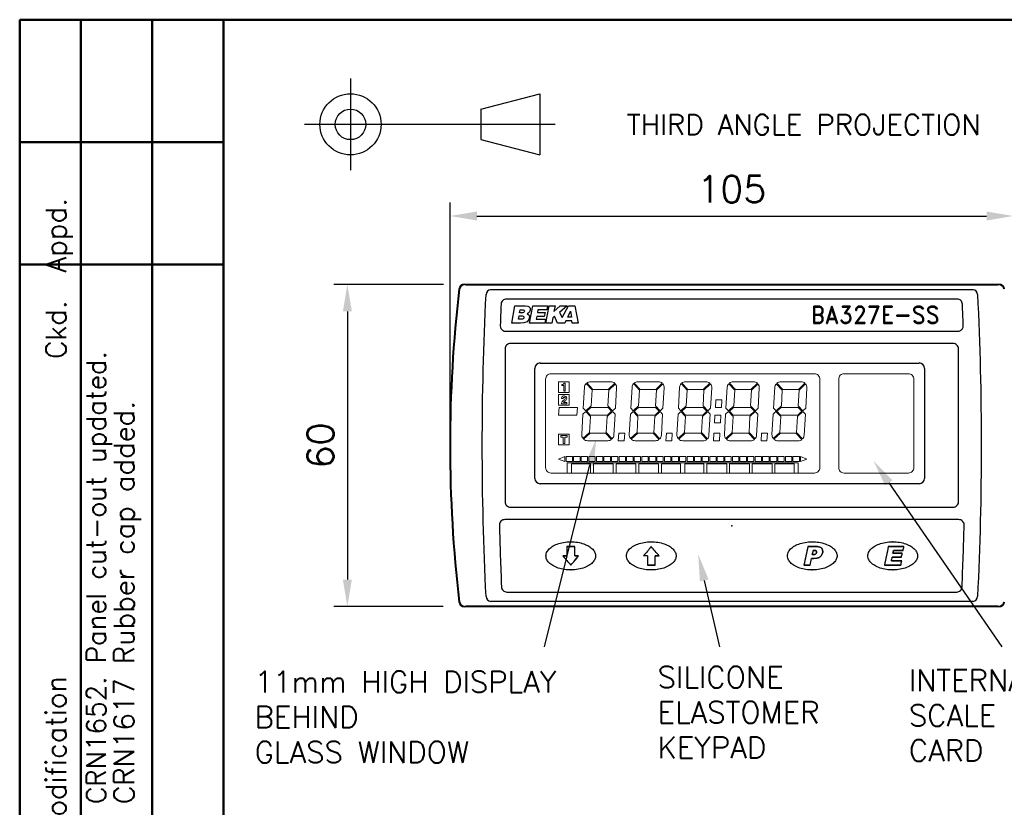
# Model space of a CAD drawing. Extents: x 0 to 196, y 0 to 279.
# Tile 3 of 4: x 6 to 98, y 199 to 272. Entities that reach past the tile are written whole.
import ezdxf
from ezdxf.enums import TextEntityAlignment as Align

# ---------------------------------------------------------------- set-up
doc = ezdxf.new("R2010")
doc.units = 0
doc.header["$LTSCALE"] = 2.5
doc.header["$MEASUREMENT"] = 0
doc.linetypes.add('CENTER2', pattern=[28.575, 19.05, -3.175, 3.175, -3.175])
doc.layers.get('DEFPOINTS').update_dxf_attribs({"color": 96})
for name, color, linetype in [('CENTER', 5, 'CENTER2'), ('DETAIL', 5, 'Continuous'), ('FINE', 244, 'Continuous'), ('FORMAT', 7, 'Continuous'), ('TEXT', 5, 'Continuous')]:
    doc.layers.add(name, color=color, linetype=linetype)
doc.layers.add('OBJECT', color=1, linetype='Continuous', lineweight=50)
doc.styles.add('ROMAND', font='romand', dxfattribs={"height": 1.5})
doc.styles.add('ROMANS', font='romans', dxfattribs={"height": 2.5})
doc.dimstyles.get("Standard").update_dxf_attribs({"dimtxt": 0.18, "dimasz": 0.18, "dimexe": 0.18, "dimexo": 0.0625, "dimgap": 0.09, "dimtad": 0, "dimtih": 1, "dimtoh": 1, "dimdec": 4, "dimzin": 0, "dimdsep": 46, "dimtxsty": 'Standard', "dimcen": 0.09, "dimadec": 0, "dimazin": 0, "dimtfac": 1, "dimtdec": 4, "dimtofl": 0, "dimtmove": 0, "dimatfit": 3, "dimfxl": 0, "dimtolj": 1, "dimtzin": 0, "dimarcsym": 0})

# ---------------------------------------------------------------- blocks, each defined once
blk = doc.blocks.new('FORMAT-FIXED')
at = {"layer": 'FORMAT', "color": 1, "lineweight": 50}
for p, q in [((6.5, 272.238), (6.5, 6.5)), ((6.5, 272.238), (189.375, 272.238)), ((12.2, 272.238), (12.2, 179.401)), ((18.85, 272.238), (18.85, 179.401)), ((25.5, 272.238), (25.5, 6.5)), ((6.5, 260.838), (25.5, 260.838)), ((6.5, 249.438), (25.5, 249.438))]:
    blk.add_line(p, q, dxfattribs=at)
at = {"layer": 'FORMAT', "color": 7, "linetype": 'Continuous', "style": 'ROMANS'}
blk.add_text('Iss.  Date  Modification                   Ckd.  Appd.', height=1.9, rotation=90, dxfattribs=at).set_placement((10.825, 180.891))
blk = doc.blocks.new('PROJECTION')
at = {"layer": 'CENTER', "ltscale": 0.5}
blk.add_line((4.281, 4.275), (4.281, -4.275), dxfattribs=at)
at = {"layer": 'CENTER'}
blk.add_line((23.348, 0), (0, 0), dxfattribs=at)
at = {"layer": 'FORMAT'}
for p, q in [((16.41, 1.425), (21.923, 2.85)), ((21.923, 2.85), (21.923, -2.85)), ((16.41, 1.425), (16.41, -1.425)), ((16.41, -1.425), (21.923, -2.85))]:
    blk.add_line(p, q, dxfattribs=at)
for radius in [2.85, 1.425]:
    blk.add_circle((4.275, 0), radius, dxfattribs=at)
at = {"layer": 'FORMAT', "color": 7, "linetype": 'Continuous', "style": 'ROMANS'}
blk.add_text('THIRD ANGLE PROJECTION      DIMENSIONS IN mm      DO NOT SCALE', height=1.9, dxfattribs=at).set_placement((30.018, -0.972))
blk = doc.blocks.new('*D39')
at = {"layer": 'DEFPOINTS', "color": 0}
for p in [(99.109, 253.947), (46.609, 232.564), (99.109, 232.564)]:
    blk.add_point(p, dxfattribs=at)
at = {"layer": 'TEXT', "color": 0, "lineweight": -2}
for p, q in [((46.609, 234.564), (46.609, 255.197)), ((99.109, 234.564), (99.109, 255.197)), ((49.109, 253.947), (96.609, 253.947))]:
    blk.add_line(p, q, dxfattribs=at)
at = {"layer": 'TEXT', "color": 0}
for points in [[(49.109, 254.363), (49.109, 253.53), (46.609, 253.947)], [(96.609, 253.53), (96.609, 254.363), (99.109, 253.947)]]:
    blk.add_solid(points, dxfattribs=at)
at = {"layer": 'TEXT', "color": 0, "insert": (72.859, 256.447), "char_height": 2.5, "attachment_point": 5, "style": 'ROMANS'}
blk.add_mtext('\\A1;105', dxfattribs=at)
blk = doc.blocks.new('*D40')
at = {"layer": 'DEFPOINTS', "color": 0}
for p in [(47.999, 247.564), (37.034, 217.564), (47.955, 217.564)]:
    blk.add_point(p, dxfattribs=at)
at = {"layer": 'TEXT', "color": 0, "lineweight": -2}
for p, q in [((45.999, 247.564), (35.784, 247.564)), ((37.034, 245.064), (37.034, 220.064)), ((45.955, 217.564), (35.784, 217.564))]:
    blk.add_line(p, q, dxfattribs=at)
at = {"layer": 'TEXT', "color": 0}
for points in [[(37.451, 245.064), (36.618, 245.064), (37.034, 247.564)], [(36.618, 220.064), (37.451, 220.064), (37.034, 217.564)]]:
    blk.add_solid(points, dxfattribs=at)
at = {"layer": 'TEXT', "color": 0, "insert": (34.534, 232.564), "char_height": 2.5, "attachment_point": 5, "rotation": 90, "style": 'ROMANS'}
blk.add_mtext('\\A1;60', dxfattribs=at)

msp = doc.modelspace()

# ---------------------------------------------------------------- linework, layer by layer
for p, q in [((48.042, 247.564), (47.956, 247.564)), ((48.042, 247.564), (48.042, 247.559)), ((50.367, 247.085), (95.351, 247.085)), ((97.761, 247.564), (97.675, 247.564)), ((97.675, 247.564), (97.675, 247.559)), ((93.859, 246.211), (51.859, 246.211)), ((51.786, 243.214), (93.931, 243.214)), ((93.484, 242.064), (52.234, 242.064)), ((54.512, 229.501), (54.512, 239.752)), ((55.012, 240.251), (90.322, 240.251)), ((90.822, 239.752), (90.822, 229.501)), ((90.322, 229.001), (55.012, 229.001)), ((52.234, 226.814), (93.484, 226.814)), ((94.012, 225.664), (51.705, 225.664)), ((51.898, 218.914), (93.82, 218.914)), ((47.956, 217.564), (48.042, 217.564)), ((48.042, 217.569), (48.042, 217.564)), ((95.351, 218.043), (50.367, 218.043)), ((97.675, 217.564), (97.761, 217.564))]:
    msp.add_line(p, q)
at = {"lineweight": 9}
for p, q in [((59.135, 237.992), (59.019, 236.034)), ((59.135, 237.992), (59.019, 236.034)), ((59.835, 237.736), (59.276, 238.329)), ((59.339, 238.388), (59.899, 237.794)), ((61.579, 238.509), (59.684, 238.509)), ((59.899, 237.794), (61.341, 237.794)), ((61.402, 237.732), (61.315, 236.257)), ((61.402, 237.732), (61.315, 236.257)), ((61.341, 237.794), (61.95, 238.368)), ((62.009, 238.305), (61.402, 237.732)), ((63.568, 237.991), (63.452, 236.033)), ((63.568, 237.991), (63.452, 236.033)), ((64.268, 237.735), (63.709, 238.327)), ((63.772, 238.387), (64.332, 237.793)), ((66.012, 238.508), (64.117, 238.508)), ((64.332, 237.793), (65.774, 237.793)), ((65.835, 237.731), (65.748, 236.256)), ((65.835, 237.731), (65.748, 236.256)), ((65.774, 237.793), (66.383, 238.367)), ((66.442, 238.304), (65.835, 237.731)), ((68.001, 237.989), (67.886, 236.032)), ((68.001, 237.989), (67.886, 236.032)), ((68.701, 237.734), (68.143, 238.326)), ((68.206, 238.386), (68.766, 237.792)), ((70.446, 238.507), (68.55, 238.507)), ((68.766, 237.792), (70.208, 237.792)), ((70.268, 237.73), (70.181, 236.255)), ((70.268, 237.73), (70.181, 236.255)), ((70.208, 237.792), (70.816, 238.366)), ((70.876, 238.303), (70.268, 237.73)), ((72.435, 237.988), (72.319, 236.031)), ((72.435, 237.988), (72.319, 236.031)), ((73.135, 237.733), (72.576, 238.325)), ((72.639, 238.384), (73.199, 237.791)), ((74.879, 238.506), (72.984, 238.506)), ((73.199, 237.791), (74.641, 237.791)), ((74.702, 237.729), (74.615, 236.254)), ((74.702, 237.729), (74.615, 236.254)), ((74.641, 237.791), (75.25, 238.365)), ((75.309, 238.302), (74.702, 237.729)), ((76.868, 237.987), (76.752, 236.029)), ((76.868, 237.987), (76.752, 236.029)), ((77.568, 237.731), (77.009, 238.324)), ((77.072, 238.383), (77.632, 237.79)), ((79.313, 238.505), (77.417, 238.505)), ((77.632, 237.79), (79.074, 237.79)), ((79.135, 237.728), (79.048, 236.253)), ((79.135, 237.728), (79.048, 236.253)), ((79.074, 237.79), (79.683, 238.363)), ((79.742, 238.3), (79.135, 237.728)), ((71.338, 236.119), (71.38, 236.834)), ((71.38, 236.834), (71.931, 236.834)), ((56.763, 236.117), (56.716, 235.401)), ((56.763, 236.117), (58.469, 236.117)), ((59.019, 236.034), (59.249, 235.791)), ((59.019, 236.034), (59.249, 235.791)), ((59.249, 235.791), (59.748, 236.261)), ((59.34, 235.757), (59.721, 236.117)), ((59.721, 236.117), (61.328, 236.117)), ((61.315, 236.257), (61.756, 235.789)), ((61.328, 236.117), (61.664, 235.761)), ((61.756, 235.789), (62.016, 236.034)), ((61.756, 235.789), (62.016, 236.034)), ((63.452, 236.033), (63.682, 235.789)), ((63.452, 236.033), (63.682, 235.789)), ((63.682, 235.789), (64.181, 236.26)), ((63.773, 235.756), (64.154, 236.115)), ((64.154, 236.115), (65.761, 236.115)), ((65.748, 236.256), (66.19, 235.788)), ((65.761, 236.115), (66.097, 235.76)), ((66.19, 235.788), (66.45, 236.033)), ((66.19, 235.788), (66.45, 236.033)), ((67.886, 236.032), (68.115, 235.788)), ((67.886, 236.032), (68.115, 235.788)), ((68.115, 235.788), (68.614, 236.259)), ((68.206, 235.755), (68.587, 236.114)), ((68.587, 236.114), (70.195, 236.114)), ((70.181, 236.255), (70.623, 235.786)), ((70.195, 236.114), (70.53, 235.759)), ((70.623, 235.786), (70.883, 236.032)), ((70.623, 235.786), (70.883, 236.032)), ((71.889, 236.119), (71.338, 236.119)), ((71.889, 236.119), (71.338, 236.119)), ((72.319, 236.031), (72.549, 235.787)), ((72.319, 236.031), (72.549, 235.787)), ((72.549, 235.787), (73.048, 236.257)), ((72.64, 235.754), (73.021, 236.113)), ((73.021, 236.113), (74.628, 236.113)), ((74.615, 236.254), (75.056, 235.785)), ((74.628, 236.113), (74.964, 235.757)), ((75.056, 235.785), (75.317, 236.031)), ((75.056, 235.785), (75.317, 236.031)), ((76.752, 236.029), (76.982, 235.786)), ((76.752, 236.029), (76.982, 235.786)), ((76.982, 235.786), (77.481, 236.256)), ((77.073, 235.753), (77.454, 236.112)), ((77.454, 236.112), (79.062, 236.112)), ((79.048, 236.253), (79.49, 235.784)), ((79.062, 236.112), (79.397, 235.756)), ((79.49, 235.784), (79.75, 236.029)), ((79.49, 235.784), (79.75, 236.029)), ((58.422, 235.401), (56.716, 235.401)), ((58.985, 235.483), (58.874, 233.59)), ((58.985, 235.483), (59.246, 235.728)), ((59.687, 235.26), (59.246, 235.728)), ((59.675, 235.401), (59.34, 235.757)), ((59.6, 233.784), (59.687, 235.26)), ((61.282, 235.401), (59.675, 235.401)), ((61.168, 233.782), (61.256, 235.257)), ((61.168, 233.782), (61.256, 235.257)), ((61.256, 235.257), (61.754, 235.728)), ((61.664, 235.761), (61.282, 235.401)), ((61.754, 235.728), (61.984, 235.484)), ((61.754, 235.728), (61.984, 235.484)), ((63.419, 235.482), (63.307, 233.589)), ((63.419, 235.482), (63.679, 235.727)), ((64.121, 235.258), (63.679, 235.727)), ((64.108, 235.4), (63.773, 235.756)), ((64.033, 233.783), (64.121, 235.258)), ((65.716, 235.4), (64.108, 235.4)), ((65.602, 233.781), (65.689, 235.256)), ((65.602, 233.781), (65.689, 235.256)), ((65.689, 235.256), (66.188, 235.726)), ((66.097, 235.76), (65.716, 235.4)), ((66.188, 235.726), (66.417, 235.483)), ((66.188, 235.726), (66.417, 235.483)), ((67.852, 235.48), (67.74, 233.588)), ((67.852, 235.48), (68.112, 235.726)), ((68.554, 235.257), (68.112, 235.726)), ((68.542, 235.399), (68.206, 235.755)), ((68.467, 233.782), (68.554, 235.257)), ((70.149, 235.399), (68.542, 235.399)), ((70.035, 233.78), (70.122, 235.255)), ((70.035, 233.78), (70.122, 235.255)), ((70.122, 235.255), (70.621, 235.725)), ((70.53, 235.759), (70.149, 235.399)), ((70.621, 235.725), (70.851, 235.482)), ((70.621, 235.725), (70.851, 235.482)), ((71.253, 234.684), (71.295, 235.399)), ((71.295, 235.399), (71.846, 235.399)), ((71.295, 235.399), (71.846, 235.399)), ((72.285, 235.479), (72.174, 233.587)), ((72.285, 235.479), (72.546, 235.725)), ((72.987, 235.256), (72.546, 235.725)), ((72.975, 235.398), (72.64, 235.754)), ((72.9, 233.781), (72.987, 235.256)), ((74.582, 235.398), (72.975, 235.398)), ((74.468, 233.778), (74.556, 235.254)), ((74.468, 233.778), (74.556, 235.254)), ((74.556, 235.254), (75.054, 235.724)), ((74.964, 235.757), (74.582, 235.398)), ((75.054, 235.724), (75.284, 235.48)), ((75.054, 235.724), (75.284, 235.48)), ((76.719, 235.478), (76.607, 233.585)), ((76.719, 235.478), (76.979, 235.723)), ((77.421, 235.255), (76.979, 235.723)), ((77.408, 235.397), (77.073, 235.753)), ((77.333, 233.78), (77.421, 235.255)), ((79.016, 235.397), (77.408, 235.397)), ((78.902, 233.777), (78.989, 235.253)), ((78.902, 233.777), (78.989, 235.253)), ((78.989, 235.253), (79.488, 235.723)), ((79.397, 235.756), (79.016, 235.397)), ((79.488, 235.723), (79.717, 235.479)), ((79.488, 235.723), (79.717, 235.479)), ((71.253, 234.684), (71.804, 234.684)), ((71.253, 234.684), (71.804, 234.684)), ((71.804, 234.684), (71.253, 234.684)), ((71.804, 234.684), (71.253, 234.684)), ((58.994, 233.213), (59.6, 233.784)), ((59.055, 233.151), (59.662, 233.724)), ((59.662, 233.724), (61.104, 233.724)), ((61.104, 233.724), (61.664, 233.13)), ((61.728, 233.188), (61.168, 233.782)), ((62.286, 233.008), (62.328, 233.723)), ((62.328, 233.723), (62.879, 233.723)), ((63.427, 233.212), (64.033, 233.783)), ((63.488, 233.15), (64.095, 233.723)), ((64.095, 233.723), (65.538, 233.723)), ((65.538, 233.723), (66.097, 233.129)), ((66.161, 233.187), (65.602, 233.781)), ((66.719, 233.006), (66.762, 233.721)), ((66.762, 233.721), (67.313, 233.721)), ((67.861, 233.211), (68.467, 233.782)), ((67.921, 233.149), (68.529, 233.721)), ((68.529, 233.721), (69.971, 233.721)), ((69.971, 233.721), (70.531, 233.128)), ((70.595, 233.186), (70.035, 233.78)), ((71.153, 233.005), (71.195, 233.72)), ((71.195, 233.72), (71.746, 233.72)), ((72.294, 233.209), (72.9, 233.781)), ((72.355, 233.148), (72.962, 233.72)), ((72.962, 233.72), (74.404, 233.72)), ((74.404, 233.72), (74.964, 233.127)), ((75.028, 233.185), (74.468, 233.778)), ((75.586, 233.004), (75.628, 233.719)), ((75.628, 233.719), (76.179, 233.719)), ((76.727, 233.208), (77.333, 233.78)), ((76.788, 233.146), (77.395, 233.719)), ((77.395, 233.719), (78.838, 233.719)), ((78.838, 233.719), (79.397, 233.125)), ((79.461, 233.184), (78.902, 233.777)), ((61.319, 233.009), (59.424, 233.009)), ((62.286, 233.008), (62.837, 233.008)), ((62.286, 233.008), (62.837, 233.008)), ((62.837, 233.008), (62.286, 233.008)), ((62.837, 233.008), (62.286, 233.008)), ((65.753, 233.008), (63.857, 233.008)), ((66.719, 233.006), (67.27, 233.006)), ((66.719, 233.006), (67.27, 233.006)), ((67.27, 233.006), (66.719, 233.006)), ((67.27, 233.006), (66.719, 233.006)), ((70.186, 233.006), (68.291, 233.006)), ((71.153, 233.005), (71.704, 233.005)), ((71.153, 233.005), (71.704, 233.005)), ((71.704, 233.005), (71.153, 233.005)), ((71.704, 233.005), (71.153, 233.005)), ((74.619, 233.005), (72.724, 233.005)), ((75.586, 233.004), (76.137, 233.004)), ((75.586, 233.004), (76.137, 233.004)), ((76.137, 233.004), (75.586, 233.004)), ((76.137, 233.004), (75.586, 233.004)), ((79.053, 233.004), (77.157, 233.004)), ((56.716, 231.299), (57.316, 231.535)), ((57.316, 231.063), (56.716, 231.299)), ((57.316, 231.535), (57.316, 231.063)), ((57.421, 231.535), (57.421, 231.063)), ((58.02, 231.535), (57.421, 231.535)), ((58.02, 231.535), (58.02, 231.063)), ((58.125, 231.535), (58.125, 231.063)), ((58.725, 231.535), (58.125, 231.535)), ((58.725, 231.535), (58.725, 231.063)), ((58.83, 231.535), (58.83, 231.063)), ((59.43, 231.535), (58.83, 231.535)), ((59.43, 231.535), (59.43, 231.063)), ((59.535, 231.535), (59.535, 231.063)), ((60.134, 231.535), (59.535, 231.535)), ((60.134, 231.535), (60.134, 231.063)), ((60.239, 231.535), (60.239, 231.063)), ((60.839, 231.535), (60.239, 231.535)), ((60.839, 231.535), (60.839, 231.063)), ((60.944, 231.535), (60.944, 231.063)), ((61.543, 231.535), (60.944, 231.535)), ((61.543, 231.535), (61.543, 231.063)), ((61.648, 231.535), (61.648, 231.063)), ((62.248, 231.535), (61.648, 231.535)), ((62.248, 231.535), (62.248, 231.063)), ((62.353, 231.535), (62.353, 231.063)), ((62.952, 231.535), (62.353, 231.535)), ((62.952, 231.535), (62.952, 231.063)), ((63.057, 231.535), (63.057, 231.063)), ((63.657, 231.535), (63.057, 231.535)), ((63.657, 231.535), (63.657, 231.063)), ((63.762, 231.535), (63.762, 231.063)), ((64.361, 231.535), (63.762, 231.535)), ((64.361, 231.535), (64.361, 231.063)), ((64.466, 231.535), (64.466, 231.063)), ((65.066, 231.535), (64.466, 231.535)), ((65.066, 231.535), (65.066, 231.063)), ((65.171, 231.535), (65.171, 231.063)), ((65.771, 231.535), (65.171, 231.535)), ((65.771, 231.535), (65.771, 231.063)), ((65.876, 231.535), (65.876, 231.063)), ((66.475, 231.535), (65.876, 231.535)), ((66.475, 231.535), (66.475, 231.063)), ((66.58, 231.535), (66.58, 231.063)), ((67.18, 231.535), (66.58, 231.535)), ((67.18, 231.535), (67.18, 231.063)), ((67.285, 231.535), (67.285, 231.063)), ((67.884, 231.535), (67.285, 231.535)), ((67.884, 231.535), (67.884, 231.063)), ((67.989, 231.535), (67.989, 231.063)), ((68.589, 231.535), (67.989, 231.535)), ((68.589, 231.535), (68.589, 231.063)), ((68.694, 231.535), (68.694, 231.063)), ((69.293, 231.535), (68.694, 231.535)), ((69.293, 231.535), (69.293, 231.063)), ((69.398, 231.535), (69.398, 231.063)), ((69.998, 231.535), (69.398, 231.535)), ((69.998, 231.535), (69.998, 231.063)), ((70.103, 231.535), (70.103, 231.063)), ((70.703, 231.535), (70.103, 231.535)), ((70.703, 231.535), (70.703, 231.063)), ((70.808, 231.535), (70.808, 231.063)), ((71.407, 231.535), (70.808, 231.535)), ((71.407, 231.535), (71.407, 231.063)), ((71.512, 231.535), (71.512, 231.063)), ((72.112, 231.535), (71.512, 231.535)), ((72.112, 231.535), (72.112, 231.063)), ((72.217, 231.535), (72.217, 231.063)), ((72.816, 231.535), (72.217, 231.535)), ((72.816, 231.535), (72.816, 231.063)), ((72.921, 231.535), (72.921, 231.063)), ((73.521, 231.535), (72.921, 231.535)), ((73.521, 231.535), (73.521, 231.063)), ((73.626, 231.535), (73.626, 231.063)), ((74.225, 231.535), (73.626, 231.535)), ((74.225, 231.535), (74.225, 231.063)), ((74.33, 231.535), (74.33, 231.063)), ((74.93, 231.535), (74.33, 231.535)), ((74.93, 231.535), (74.93, 231.063)), ((75.035, 231.535), (75.035, 231.063)), ((75.634, 231.535), (75.035, 231.535)), ((75.634, 231.535), (75.634, 231.063)), ((75.739, 231.535), (75.739, 231.063)), ((76.339, 231.535), (75.739, 231.535)), ((76.339, 231.535), (76.339, 231.063)), ((76.444, 231.535), (76.444, 231.063)), ((77.044, 231.535), (76.444, 231.535)), ((77.044, 231.535), (77.044, 231.063)), ((77.149, 231.535), (77.149, 231.063)), ((77.748, 231.535), (77.149, 231.535)), ((77.748, 231.535), (77.748, 231.063)), ((78.453, 231.535), (77.853, 231.535)), ((77.853, 231.535), (77.853, 231.063)), ((78.453, 231.535), (77.853, 231.535)), ((78.453, 231.535), (78.453, 231.063)), ((78.558, 231.535), (78.558, 231.063)), ((79.157, 231.535), (78.558, 231.535)), ((79.157, 231.535), (79.157, 231.063)), ((79.262, 231.535), (79.262, 231.063)), ((79.262, 231.535), (79.862, 231.299)), ((79.862, 231.299), (79.262, 231.063)), ((57.421, 231.063), (58.02, 231.063)), ((57.524, 230.958), (57.524, 230.001)), ((57.918, 230.958), (57.524, 230.958)), ((57.524, 230.958), (79.054, 230.958)), ((57.918, 230.858), (57.918, 230.001)), ((59.703, 230.858), (57.918, 230.858)), ((58.125, 231.063), (58.725, 231.063)), ((58.83, 231.063), (59.43, 231.063)), ((59.535, 231.063), (60.134, 231.063)), ((59.703, 230.958), (59.966, 230.958)), ((59.703, 230.858), (59.703, 230.001)), ((59.966, 230.858), (59.966, 230.001)), ((61.817, 230.858), (59.966, 230.858)), ((60.239, 231.063), (60.839, 231.063)), ((60.944, 231.063), (61.543, 231.063)), ((61.648, 231.063), (62.248, 231.063)), ((61.817, 230.958), (62.079, 230.958)), ((61.817, 230.858), (61.817, 230.001)), ((62.079, 230.858), (62.079, 230.001)), ((63.93, 230.858), (62.079, 230.858)), ((62.353, 231.063), (62.952, 231.063)), ((63.057, 231.063), (63.657, 231.063)), ((63.762, 231.063), (64.361, 231.063)), ((63.93, 230.958), (64.193, 230.958)), ((63.93, 230.858), (63.93, 230.001)), ((64.193, 230.858), (64.193, 230.001)), ((66.044, 230.858), (64.193, 230.858)), ((64.466, 231.063), (65.066, 231.063)), ((65.171, 231.063), (65.771, 231.063)), ((65.876, 231.063), (66.475, 231.063)), ((66.044, 230.958), (66.307, 230.958)), ((66.044, 230.858), (66.044, 230.001)), ((66.307, 230.858), (66.307, 230.001)), ((68.092, 230.858), (66.307, 230.858)), ((66.58, 231.063), (67.18, 231.063)), ((67.285, 231.063), (67.884, 231.063)), ((67.989, 231.063), (68.589, 231.063)), ((68.486, 230.958), (68.092, 230.958)), ((68.092, 230.858), (68.092, 230.001)), ((68.158, 230.958), (68.42, 230.958)), ((68.486, 230.858), (68.486, 230.001)), ((70.271, 230.858), (68.486, 230.858)), ((68.694, 231.063), (69.293, 231.063)), ((69.398, 231.063), (69.998, 231.063)), ((70.103, 231.063), (70.703, 231.063)), ((70.271, 230.958), (70.534, 230.958)), ((70.271, 230.858), (70.271, 230.001)), ((70.534, 230.858), (70.534, 230.001)), ((72.385, 230.858), (70.534, 230.858)), ((70.808, 231.063), (71.407, 231.063)), ((71.512, 231.063), (72.112, 231.063)), ((72.217, 231.063), (72.816, 231.063)), ((72.385, 230.958), (72.648, 230.958)), ((72.385, 230.858), (72.385, 230.001)), ((72.648, 230.858), (72.648, 230.001)), ((74.499, 230.858), (72.648, 230.858)), ((72.921, 231.063), (73.521, 231.063)), ((73.626, 231.063), (74.225, 231.063)), ((74.33, 231.063), (74.93, 231.063)), ((74.499, 230.958), (74.761, 230.958)), ((74.499, 230.858), (74.499, 230.001)), ((74.761, 230.858), (74.761, 230.001)), ((76.613, 230.858), (74.761, 230.858)), ((75.035, 231.063), (75.634, 231.063)), ((75.739, 231.063), (76.339, 231.063)), ((76.444, 231.063), (77.044, 231.063)), ((76.613, 230.958), (76.875, 230.958)), ((76.613, 230.858), (76.613, 230.001)), ((76.875, 230.858), (76.875, 230.001)), ((78.661, 230.858), (76.875, 230.858)), ((77.149, 231.063), (77.748, 231.063)), ((77.853, 231.063), (78.453, 231.063)), ((77.853, 231.063), (78.453, 231.063)), ((78.558, 231.063), (79.157, 231.063)), ((79.054, 230.958), (78.661, 230.958)), ((78.661, 230.858), (78.661, 230.001)), ((78.726, 230.958), (78.989, 230.958)), ((79.054, 230.958), (79.054, 230.001)), ((79.054, 230.958), (79.054, 230.858))]:
    msp.add_line(p, q, dxfattribs=at)
at = {"linetype": 'Continuous', "lineweight": 9}
for p, q in [((59.748, 236.261), (59.835, 237.736)), ((62.016, 236.034), (62.128, 237.927)), ((64.181, 236.26), (64.268, 237.735)), ((66.45, 236.033), (66.562, 237.926)), ((68.614, 236.259), (68.701, 237.734)), ((70.883, 236.032), (70.995, 237.925)), ((73.048, 236.257), (73.135, 237.733)), ((75.317, 236.031), (75.428, 237.923)), ((77.481, 236.256), (77.568, 237.731)), ((79.75, 236.029), (79.862, 237.922)), ((71.889, 236.119), (71.931, 236.834)), ((58.422, 235.401), (58.469, 236.117)), ((61.868, 233.526), (61.984, 235.484)), ((66.302, 233.525), (66.417, 235.483)), ((70.735, 233.524), (70.851, 235.482)), ((71.804, 234.684), (71.846, 235.399)), ((75.168, 233.523), (75.284, 235.48)), ((79.602, 233.522), (79.717, 235.479)), ((56.923, 233.492), (57.51, 233.492)), ((56.923, 233.492), (56.923, 233.345)), ((56.923, 233.345), (57.143, 233.345)), ((57.143, 232.759), (57.143, 233.345)), ((57.29, 233.345), (57.29, 232.759)), ((57.29, 233.345), (57.51, 233.345)), ((57.51, 233.492), (57.51, 233.345)), ((62.837, 233.008), (62.879, 233.723)), ((67.27, 233.006), (67.313, 233.721)), ((71.704, 233.005), (71.746, 233.72)), ((76.137, 233.004), (76.179, 233.719)), ((57.143, 232.759), (57.29, 232.759))]:
    msp.add_line(p, q, dxfattribs=at)
at = {"lineweight": 40}
msp.add_line((97.675, 217.564), (48.042, 217.564), dxfattribs=at)
msp.add_lwpolyline([(48.042, 247.564), (97.675, 247.564)], dxfattribs=at)
at = {"lineweight": 9}
for points in [[(56.012, 230.001), (80.572, 230.001, 0.414214), (81.072, 230.501), (81.072, 238.751, 0.414214), (80.572, 239.251), (56.012, 239.251, 0.414214), (55.512, 238.751), (55.512, 230.501, 0.414214)], [(83.322, 230.001), (89.322, 230.001, 0.414214), (89.822, 230.501), (89.822, 238.751, 0.414214), (89.322, 239.251), (83.322, 239.251, 0.414214), (82.822, 238.751), (82.822, 230.501, 0.414214)]]:
    msp.add_lwpolyline(points, format="xyb", close=True, dxfattribs=at)
for points in [[(56.716, 237.503), (57.716, 237.503), (57.716, 238.503), (56.716, 238.503)], [(56.716, 237.503), (57.716, 237.503), (57.716, 238.503), (56.716, 238.503)], [(56.716, 237.503), (57.716, 237.503), (57.716, 238.503), (56.716, 238.503)], [(57.018, 238.239), (57.049, 238.239), (57.049, 238.239), (57.127, 238.254), (57.19, 238.285), (57.221, 238.317), (57.221, 238.363), (57.346, 238.363), (57.346, 237.63), (57.205, 237.63), (57.205, 238.145), (57.018, 238.145), (57.018, 238.239)], [(56.716, 236.308), (57.716, 236.308), (57.716, 237.308), (56.716, 237.308)], [(56.716, 236.308), (57.716, 236.308), (57.716, 237.308), (56.716, 237.308)], [(56.978, 236.93), (56.978, 236.93), (56.994, 237.008), (57.01, 237.07), (57.041, 237.117), (57.088, 237.148), (57.166, 237.179), (57.228, 237.179), (57.228, 237.179), (57.322, 237.164), (57.4, 237.117), (57.431, 237.086), (57.462, 237.054), (57.478, 237.008), (57.478, 236.945), (57.478, 236.945), (57.462, 236.867), (57.431, 236.805), (57.384, 236.758), (57.322, 236.711), (57.322, 236.711), (57.212, 236.633), (57.166, 236.571), (57.478, 236.571), (57.478, 236.446), (56.978, 236.446), (56.978, 236.446), (56.978, 236.508), (57.01, 236.586), (57.056, 236.664), (57.15, 236.742), (57.15, 236.742), (57.228, 236.805), (57.29, 236.852), (57.322, 236.898), (57.337, 236.961), (57.337, 236.961), (57.322, 236.992), (57.306, 237.023), (57.275, 237.054), (57.228, 237.054), (57.228, 237.054), (57.166, 237.039), (57.134, 237.008), (57.134, 236.961), (57.119, 236.93), (56.978, 236.93)], [(56.716, 232.621), (57.716, 232.621), (57.716, 233.621), (56.716, 233.621)], [(56.716, 232.621), (57.716, 232.621), (57.716, 233.621), (56.716, 233.621)]]:
    msp.add_lwpolyline(points, close=True, dxfattribs=at)
at = {"lineweight": 40}
for centre, radius, start, end in [((171.609, 232.564), 125, 173.31182, 186.68818), ((47.956, 247.064), 0.5, 90, 173.31182), ((97.761, 247.064), 0.5, 6.68818, 90), ((47.956, 218.064), 0.5, 186.68818, 270), ((97.761, 218.064), 0.5, 270, 353.31182)]:
    msp.add_arc(centre, radius, start, end, dxfattribs=at)
for centre, start, end in [((50.457, 246.594), 100.37175, 175.14701), ((95.261, 246.594), 4.85299, 79.62825), ((50.457, 218.533), 184.85292, 259.6282), ((95.261, 218.533), 280.3718, 355.14708)]:
    msp.add_arc(centre, 0.498, start, end)
at = {"lineweight": 9}
for centre, start, end in [((59.684, 237.959), 137.82631, 176.62032), ((59.684, 237.959), 137.82631, 176.62032), ((59.684, 237.959), 90, 128.794), ((59.684, 237.959), 90, 128.794), ((61.579, 237.959), 47.82631, 90), ((61.579, 237.959), 47.82631, 90), ((61.579, 237.959), 356.62032, 38.794), ((61.579, 237.959), 356.62032, 38.794), ((64.117, 237.958), 137.82631, 176.62032), ((64.117, 237.958), 137.82631, 176.62032), ((64.117, 237.958), 90, 128.794), ((64.117, 237.958), 90, 128.794), ((66.012, 237.958), 47.82631, 90), ((66.012, 237.958), 47.82631, 90), ((66.012, 237.958), 356.62032, 38.794), ((66.012, 237.958), 356.62032, 38.794), ((68.55, 237.957), 137.82631, 176.62032), ((68.55, 237.957), 137.82631, 176.62032), ((68.55, 237.957), 90, 128.794), ((68.55, 237.957), 90, 128.794), ((70.446, 237.957), 47.82631, 90), ((70.446, 237.957), 47.82631, 90), ((70.446, 237.957), 356.62032, 38.794), ((70.446, 237.957), 356.62032, 38.794), ((72.984, 237.956), 137.82631, 176.62032), ((72.984, 237.956), 137.82631, 176.62032), ((72.984, 237.956), 90, 128.794), ((72.984, 237.956), 90, 128.794), ((74.879, 237.956), 47.82631, 90), ((74.879, 237.956), 47.82631, 90), ((74.879, 237.956), 356.62032, 38.794), ((74.879, 237.956), 356.62032, 38.794), ((77.417, 237.955), 137.82631, 176.62032), ((77.417, 237.955), 137.82631, 176.62032), ((77.417, 237.955), 90, 128.794), ((77.417, 237.955), 90, 128.794), ((79.313, 237.955), 47.82631, 90), ((79.313, 237.955), 47.82631, 90), ((79.313, 237.955), 356.62032, 38.794), ((79.313, 237.955), 356.62032, 38.794), ((59.423, 233.558), 176.62032, 218.794), ((59.423, 233.558), 176.62032, 218.794), ((59.424, 233.559), 227.82631, 270), ((59.424, 233.559), 227.82631, 270), ((61.319, 233.559), 270, 308.794), ((61.319, 233.559), 270, 308.794), ((61.319, 233.559), 317.82631, 356.62032), ((61.319, 233.559), 317.82631, 356.62032), ((63.856, 233.556), 176.62032, 218.794), ((63.856, 233.556), 176.62032, 218.794), ((63.857, 233.558), 227.82631, 270), ((63.857, 233.558), 227.82631, 270), ((65.753, 233.558), 270, 308.794), ((65.753, 233.558), 270, 308.794), ((65.753, 233.558), 317.82631, 356.62032), ((65.753, 233.558), 317.82631, 356.62032), ((68.289, 233.555), 176.62032, 218.794), ((68.289, 233.555), 176.62032, 218.794), ((68.291, 233.556), 227.82631, 270), ((68.291, 233.556), 227.82631, 270), ((70.186, 233.556), 270, 308.794), ((70.186, 233.556), 270, 308.794), ((70.186, 233.556), 317.82631, 356.62032), ((70.186, 233.556), 317.82631, 356.62032), ((72.723, 233.554), 176.62032, 218.794), ((72.723, 233.554), 176.62032, 218.794), ((72.724, 233.555), 227.82631, 270), ((72.724, 233.555), 227.82631, 270), ((74.619, 233.555), 270, 308.794), ((74.619, 233.555), 270, 308.794), ((74.619, 233.555), 317.82631, 356.62032), ((74.619, 233.555), 317.82631, 356.62032), ((77.156, 233.553), 176.62032, 218.794), ((77.156, 233.553), 176.62032, 218.794), ((77.157, 233.554), 227.82631, 270), ((77.157, 233.554), 227.82631, 270), ((79.053, 233.554), 270, 308.794), ((79.053, 233.554), 270, 308.794), ((79.053, 233.554), 317.82631, 356.62032), ((79.053, 233.554), 317.82631, 356.62032)]:
    msp.add_arc(centre, 0.55, start, end, dxfattribs=at)
for centre, major_axis in [((55.012, 239.751), (-0.354, 0.354)), ((90.322, 239.751), (0.354, 0.354)), ((55.012, 229.502), (-0.354, -0.354)), ((90.322, 229.502), (0.354, -0.354))]:
    msp.add_ellipse(centre, major_axis=major_axis, ratio=0.999695, start_param=5.497939, end_param=7.068431)
for points, knots in [([(49.96, 218.491), (49.728, 223.169), (49.61, 227.86), (49.61, 237.268), (49.728, 241.959), (49.96, 246.636)], [0, 0, 0, 0, 0.5, 0.5, 1, 1, 1, 1]), ([(51.859, 246.211), (51.73, 246.211), (51.604, 246.16), (51.467, 246.028), (51.429, 245.975), (51.377, 245.859), (51.362, 245.796), (51.36, 245.732)], [0, 0, 0, 0, 0.5, 0.5, 0.75, 0.75, 1, 1, 1, 1]), ([(94.358, 245.732), (94.353, 245.86), (94.297, 245.984), (94.159, 246.115), (94.104, 246.151), (93.986, 246.199), (93.923, 246.211), (93.859, 246.211)], [0, 0, 0, 0, 0.5, 0.5, 0.75, 0.75, 1, 1, 1, 1]), ([(95.757, 246.636), (95.989, 241.959), (96.107, 237.268), (96.107, 227.86), (95.989, 223.169), (95.757, 218.491)], [0, 0, 0, 0, 0.5, 0.5, 1, 1, 1, 1]), ([(51.36, 245.732), (51.346, 245.396), (51.333, 245.059), (51.321, 244.723), (51.312, 244.474), (51.303, 244.225), (51.295, 243.976), (51.292, 243.894), (51.29, 243.811), (51.287, 243.729)], [0, 0, 0, 0, 0.002027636, 0.002027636, 0.002027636, 0.003527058, 0.003527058, 0.003527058, 0.004022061, 0.004022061, 0.004022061, 0.004022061]), ([(94.431, 243.729), (94.428, 243.811), (94.425, 243.894), (94.422, 243.976), (94.414, 244.225), (94.405, 244.474), (94.396, 244.723), (94.384, 245.059), (94.371, 245.396), (94.358, 245.732)], [0, 0, 0, 0, 0.000495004, 0.000495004, 0.000495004, 0.001994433, 0.001994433, 0.001994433, 0.004022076, 0.004022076, 0.004022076, 0.004022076]), ([(51.287, 243.729), (51.284, 243.638), (51.307, 243.546), (51.396, 243.388), (51.462, 243.322), (51.542, 243.277)], [0, 0, 0, 0, 0.5, 0.5, 1, 1, 1, 1]), ([(94.175, 243.277), (94.255, 243.322), (94.322, 243.389), (94.411, 243.547), (94.434, 243.638), (94.431, 243.729)], [0, 0, 0, 0, 0.5, 0.5, 1, 1, 1, 1]), ([(52.234, 242.064), (52.168, 242.064), (52.103, 242.051), (51.982, 242.001), (51.927, 241.964), (51.833, 241.871), (51.797, 241.816), (51.747, 241.694), (51.734, 241.63), (51.734, 241.564)], [0, 0, 0, 0, 0.25, 0.25, 0.5, 0.5, 0.75, 0.75, 1, 1, 1, 1]), ([(51.734, 241.564), (51.734, 241.18), (51.734, 240.797), (51.734, 240.413), (51.734, 239.086), (51.734, 237.758), (51.734, 236.43), (51.734, 235.766), (51.734, 235.103), (51.734, 234.439), (51.734, 233.111), (51.734, 231.783), (51.734, 230.456), (51.734, 229.408), (51.734, 228.361), (51.734, 227.314)], [0, 0, 0, 0, 0.00230095, 0.00230095, 0.00230095, 0.01026701, 0.01026701, 0.01026701, 0.01425004, 0.01425004, 0.01425004, 0.02221611, 0.02221611, 0.02221611, 0.02850002, 0.02850002, 0.02850002, 0.02850002]), ([(93.984, 241.564), (93.984, 241.63), (93.971, 241.695), (93.921, 241.816), (93.884, 241.87), (93.744, 242.01), (93.616, 242.064), (93.484, 242.064)], [0, 0, 0, 0, 0.25, 0.25, 0.5, 0.5, 1, 1, 1, 1]), ([(93.984, 227.314), (93.984, 227.7), (93.984, 228.087), (93.984, 228.474), (93.984, 229.799), (93.984, 231.125), (93.984, 232.45), (93.984, 233.113), (93.984, 233.776), (93.984, 234.439), (93.984, 235.764), (93.984, 237.09), (93.984, 238.416), (93.984, 239.465), (93.984, 240.514), (93.984, 241.564)], [0, 0, 0, 0, 0.0023198, 0.0023198, 0.0023198, 0.01027325, 0.01027325, 0.01027325, 0.01424998, 0.01424998, 0.01424998, 0.02220345, 0.02220345, 0.02220345, 0.02850002, 0.02850002, 0.02850002, 0.02850002]), ([(51.734, 227.313), (51.734, 227.247), (51.747, 227.182), (51.797, 227.061), (51.834, 227.006), (51.927, 226.913), (51.982, 226.877), (52.103, 226.827), (52.168, 226.814), (52.234, 226.814)], [0, 0, 0, 0, 0.25, 0.25, 0.5, 0.5, 0.75, 0.75, 1, 1, 1, 1]), ([(93.484, 226.814), (93.55, 226.814), (93.614, 226.827), (93.735, 226.877), (93.79, 226.913), (93.93, 227.053), (93.983, 227.181), (93.984, 227.313)], [0, 0, 0, 0, 0.25, 0.25, 0.5, 0.5, 1, 1, 1, 1]), ([(51.705, 225.664), (51.638, 225.664), (51.571, 225.65), (51.45, 225.599), (51.393, 225.56), (51.301, 225.465), (51.264, 225.408), (51.216, 225.285), (51.204, 225.219), (51.205, 225.152)], [0, 0, 0, 0, 0.25, 0.25, 0.5, 0.5, 0.75, 0.75, 1, 1, 1, 1]), ([(94.512, 225.152), (94.514, 225.219), (94.502, 225.285), (94.453, 225.408), (94.416, 225.466), (94.324, 225.56), (94.268, 225.599), (94.145, 225.65), (94.079, 225.664), (94.012, 225.664)], [0, 0, 0, 0, 0.25, 0.25, 0.5, 0.5, 0.75, 0.75, 1, 1, 1, 1]), ([(51.398, 219.393), (51.404, 219.265), (51.46, 219.141), (51.597, 219.009), (51.652, 218.974), (51.77, 218.926), (51.833, 218.914), (51.898, 218.914)], [0, 0, 0, 0, 0.5, 0.5, 0.75, 0.75, 1, 1, 1, 1]), ([(93.82, 218.914), (93.949, 218.914), (94.075, 218.965), (94.212, 219.097), (94.249, 219.15), (94.302, 219.266), (94.316, 219.329), (94.319, 219.393)], [0, 0, 0, 0, 0.5, 0.5, 0.75, 0.75, 1, 1, 1, 1])]:
    msp.add_open_spline(points, degree=3, knots=knots)
for points in [[(51.542, 243.277), (51.617, 243.236), (51.701, 243.214), (51.786, 243.214)], [(93.931, 243.214), (94.017, 243.214), (94.101, 243.236), (94.175, 243.277)], [(51.205, 225.152), (51.253, 223.229), (51.317, 221.309), (51.398, 219.393)], [(94.319, 219.393), (94.401, 221.309), (94.465, 223.229), (94.512, 225.152)]]:
    msp.add_open_spline(points, degree=3)
for p in [(46.609, 232.564), (72.859, 225.065)]:
    msp.add_point(p)
at = {"layer": 'DEFPOINTS'}
for p, q in [((58.226, 223.149), (57.49, 223.149)), ((57.493, 223.147), (57.49, 223.149)), ((57.493, 223.147), (58.223, 223.147)), ((58.223, 223.147), (58.226, 223.149)), ((65.358, 223.142), (65.358, 223.145)), ((79.952, 223.151), (80.742, 223.151)), ((79.954, 223.149), (79.952, 223.151)), ((80.742, 223.149), (79.954, 223.149)), ((80.742, 223.149), (80.742, 223.151)), ((87.448, 223.151), (88.905, 223.151)), ((87.45, 223.149), (87.448, 223.151)), ((88.902, 223.149), (87.45, 223.149)), ((88.902, 223.149), (88.905, 223.151)), ((57.491, 222.273), (57.126, 222.273)), ((57.131, 222.271), (57.126, 222.273)), ((57.131, 222.271), (57.493, 222.271)), ((57.493, 222.271), (57.491, 222.273)), ((58.223, 222.271), (58.225, 222.273)), ((58.223, 222.271), (58.585, 222.271)), ((58.59, 222.273), (58.225, 222.273)), ((58.585, 222.271), (58.59, 222.273)), ((64.994, 222.292), (64.631, 222.292)), ((64.994, 222.292), (64.992, 222.29)), ((65.723, 222.292), (65.725, 222.29)), ((66.086, 222.292), (65.723, 222.292)), ((65.725, 222.29), (66.09, 222.29)), ((66.086, 222.292), (66.09, 222.29)), ((80.367, 222.407), (80.37, 222.41)), ((80.509, 222.407), (80.367, 222.407)), ((80.37, 222.41), (80.509, 222.41)), ((80.454, 222.787), (80.456, 222.785)), ((80.454, 222.787), (80.624, 222.787)), ((80.624, 222.785), (80.456, 222.785)), ((80.509, 222.407), (80.509, 222.41)), ((80.624, 222.787), (80.624, 222.785)), ((80.773, 222.645), (80.771, 222.645)), ((87.813, 222.159), (87.814, 222.157)), ((87.813, 222.159), (88.665, 222.159)), ((88.666, 222.157), (87.814, 222.157)), ((87.885, 222.52), (87.888, 222.522)), ((88.744, 222.52), (87.885, 222.52)), ((87.888, 222.522), (88.747, 222.522)), ((87.947, 222.787), (87.949, 222.785)), ((87.947, 222.787), (88.822, 222.787)), ((88.823, 222.785), (87.949, 222.785)), ((88.665, 222.159), (88.666, 222.157)), ((88.744, 222.52), (88.747, 222.522)), ((88.822, 222.787), (88.823, 222.785)), ((57.858, 221.424), (57.858, 221.42)), ((64.995, 221.418), (64.992, 221.415)), ((64.992, 221.415), (65.724, 221.415)), ((65.722, 221.418), (64.995, 221.418)), ((65.722, 221.418), (65.724, 221.415)), ((79.588, 221.42), (79.585, 221.418)), ((80.159, 221.418), (79.585, 221.418)), ((79.588, 221.42), (80.158, 221.42)), ((80.158, 221.42), (80.159, 221.418)), ((80.294, 222.047), (80.296, 222.045)), ((80.294, 222.047), (80.497, 222.047)), ((80.497, 222.045), (80.296, 222.045)), ((80.497, 222.047), (80.497, 222.045)), ((87.088, 221.42), (87.086, 221.418)), ((88.614, 221.418), (87.086, 221.418)), ((87.088, 221.42), (88.613, 221.42)), ((87.736, 221.824), (87.739, 221.826)), ((88.698, 221.824), (87.736, 221.824)), ((87.739, 221.826), (88.701, 221.826)), ((88.613, 221.42), (88.614, 221.418)), ((88.698, 221.824), (88.701, 221.826))]:
    msp.add_line(p, q, dxfattribs=at)
for centre, major_axis, ratio, start_param, end_param in [((60.11, 230.44), (0, 150.258), 0.017455, 1.619343, 1.625179), ((60.11, 230.44), (0, 150.133), 0.017455, 1.619398, 1.625239), ((55.606, 230.44), (0, 150.133), 0.017455, 4.657946, 4.663787), ((55.606, 230.44), (0, 150.258), 0.017455, 4.658006, 4.663842), ((75.062, 230.44), (128.716, 150.123), 0.013251, 1.630794, 1.636461), ((55.655, 230.44), (-128.823, 150.248), 0.013251, 4.646754, 4.652455), ((55.655, 230.44), (-128.716, 150.123), 0.013251, 4.646724, 4.652392), ((84.217, 230.609), (31.975, 150.257), 0.017073, 1.624084, 1.635637), ((84.217, 230.609), (31.949, 150.132), 0.017073, 1.62414, 1.635674), ((91.69, 230.609), (31.554, 150.257), 0.017082, 1.624039, 1.635591), ((91.69, 230.609), (31.528, 150.132), 0.017082, 1.624095, 1.635628), ((87.867, 230.609), (33.127, 150.131), 0.017045, 4.664028, 4.666439), ((87.867, 230.609), (33.155, 150.256), 0.017045, 4.664057, 4.666495), ((53.574, 230.44), (-128.823, 150.248), 0.013251, 1.613818, 1.619503), ((53.574, 230.44), (-128.716, 150.123), 0.013251, 1.613878, 1.619531), ((62.141, 230.44), (128.823, 150.248), 0.013251, 4.663682, 4.669367), ((62.141, 230.44), (128.716, 150.123), 0.013251, 4.663654, 4.669307), ((67.61, 230.44), (0, 150.258), 0.017455, 1.62507, 1.630897), ((67.61, 230.44), (0, 150.133), 0.017455, 1.6251, 1.630933), ((63.106, 230.44), (0, 150.133), 0.017455, 4.652253, 4.658085), ((63.106, 230.44), (0, 150.258), 0.017455, 4.652288, 4.658116), ((79.557, 230.609), (34.318, 150.131), 0.017016, 4.661625, 4.664156), ((79.557, 230.609), (34.346, 150.256), 0.017016, 4.661685, 4.664185), ((87.053, 230.609), (34.192, 150.131), 0.017019, 4.657715, 4.659956), ((87.053, 230.609), (34.221, 150.256), 0.017019, 4.657779, 4.659988), ((87.061, 230.609), (34.558, 150.131), 0.01701, 4.6624, 4.664182), ((87.061, 230.609), (34.587, 150.256), 0.01701, 4.662459, 4.664211), ((87.842, 230.609), (32.989, 150.131), 0.017048, 4.659826, 4.66223), ((87.842, 230.609), (33.017, 150.256), 0.017048, 4.659858, 4.66229), ((79.466, 230.609), (32.432, 150.131), 0.017061, 4.65483, 4.659018), ((79.466, 230.609), (32.459, 150.256), 0.017061, 4.654867, 4.659051), ((87.881, 230.609), (31.74, 150.132), 0.017078, 4.654755, 4.65745), ((87.881, 230.609), (31.766, 150.257), 0.017078, 4.654792, 4.657513)]:
    msp.add_ellipse(centre, major_axis=major_axis, ratio=ratio, start_param=start_param, end_param=end_param, dxfattribs=at)
for points, knots in [([(80.742, 223.151), (80.814, 223.15), (80.886, 223.147), (81.029, 223.122), (81.099, 223.099), (81.19, 223.038), (81.217, 223.014), (81.264, 222.958), (81.283, 222.926), (81.312, 222.86), (81.323, 222.824), (81.336, 222.753), (81.337, 222.717), (81.338, 222.68)], [0, 0, 0, 0, 0.25, 0.25, 0.5, 0.5, 0.625, 0.625, 0.75, 0.75, 0.875, 0.875, 1, 1, 1, 1]), ([(81.336, 222.68), (81.335, 222.717), (81.334, 222.753), (81.32, 222.824), (81.31, 222.859), (81.281, 222.925), (81.262, 222.956), (81.216, 223.012), (81.189, 223.036), (81.098, 223.097), (81.028, 223.12), (80.886, 223.145), (80.814, 223.148), (80.742, 223.149)], [0, 0, 0, 0, 0.125, 0.125, 0.25, 0.25, 0.375, 0.375, 0.5, 0.5, 0.75, 0.75, 1, 1, 1, 1]), ([(81.338, 222.68), (81.338, 222.656), (81.337, 222.631), (81.331, 222.582), (81.327, 222.558), (81.309, 222.486), (81.291, 222.439), (81.22, 222.308), (81.152, 222.232), (81.03, 222.147), (80.984, 222.124), (80.892, 222.089), (80.843, 222.078), (80.697, 222.051), (80.597, 222.046), (80.497, 222.045)], [0, 0, 0, 0, 0.0625, 0.0625, 0.125, 0.125, 0.25, 0.25, 0.5, 0.5, 0.625, 0.625, 0.75, 0.75, 1, 1, 1, 1]), ([(80.497, 222.047), (80.596, 222.048), (80.695, 222.053), (80.841, 222.079), (80.89, 222.091), (80.982, 222.126), (81.026, 222.148), (81.109, 222.204), (81.146, 222.237), (81.212, 222.311), (81.241, 222.352), (81.288, 222.438), (81.307, 222.484), (81.324, 222.557), (81.329, 222.581), (81.335, 222.631), (81.335, 222.656), (81.336, 222.68)], [0, 0, 0, 0, 0.25, 0.25, 0.375, 0.375, 0.5, 0.5, 0.625, 0.625, 0.75, 0.75, 0.875, 0.875, 0.9375, 0.9375, 1, 1, 1, 1]), ([(80.509, 222.41), (80.542, 222.411), (80.574, 222.414), (80.636, 222.434), (80.665, 222.451), (80.714, 222.494), (80.735, 222.52), (80.757, 222.564), (80.762, 222.58), (80.769, 222.612), (80.77, 222.628), (80.771, 222.645)], [0, 0, 0, 0, 0.25, 0.25, 0.5, 0.5, 0.75, 0.75, 0.875, 0.875, 1, 1, 1, 1]), ([(80.773, 222.645), (80.772, 222.628), (80.771, 222.612), (80.765, 222.58), (80.759, 222.564), (80.738, 222.519), (80.717, 222.493), (80.667, 222.45), (80.638, 222.433), (80.576, 222.412), (80.542, 222.409), (80.509, 222.407)], [0, 0, 0, 0, 0.125, 0.125, 0.25, 0.25, 0.5, 0.5, 0.75, 0.75, 1, 1, 1, 1]), ([(80.624, 222.787), (80.644, 222.786), (80.663, 222.785), (80.701, 222.774), (80.72, 222.766), (80.748, 222.739), (80.759, 222.721), (80.771, 222.684), (80.773, 222.664), (80.773, 222.645)], [0, 0, 0, 0, 0.25, 0.25, 0.5, 0.5, 0.75, 0.75, 1, 1, 1, 1]), ([(80.771, 222.645), (80.77, 222.664), (80.769, 222.683), (80.757, 222.72), (80.747, 222.738), (80.718, 222.764), (80.7, 222.772), (80.663, 222.783), (80.643, 222.784), (80.624, 222.785)], [0, 0, 0, 0, 0.25, 0.25, 0.5, 0.5, 0.75, 0.75, 1, 1, 1, 1])]:
    msp.add_open_spline(points, degree=3, knots=knots, dxfattribs=at)
msp.add_point((87.861, 223.594), dxfattribs=at)
msp.add_point((87.861, 223.594), dxfattribs=at)
at = {"layer": 'DETAIL'}
for points in [[(55.544, 222.281), (55.544, 222.148), (55.61, 221.903), (55.88, 221.57), (56.281, 221.298), (56.806, 221.094), (57.421, 220.975), (58.077, 220.957), (58.728, 221.047), (59.295, 221.234), (59.739, 221.494), (60.032, 221.798), (60.173, 222.122), (60.172, 222.441), (60.037, 222.756), (59.76, 223.052), (59.335, 223.31), (58.794, 223.499), (58.163, 223.599), (57.5, 223.596), (56.867, 223.487), (56.322, 223.285), (55.899, 223.011), (55.664, 222.731), (55.562, 222.482), (55.544, 222.348), (55.544, 222.281)], [(63.046, 222.281), (63.046, 222.148), (63.113, 221.903), (63.383, 221.57), (63.784, 221.298), (64.309, 221.094), (64.924, 220.975), (65.58, 220.957), (66.231, 221.047), (66.798, 221.234), (67.242, 221.494), (67.535, 221.798), (67.676, 222.122), (67.675, 222.441), (67.539, 222.756), (67.262, 223.052), (66.838, 223.31), (66.297, 223.499), (65.666, 223.599), (65.003, 223.596), (64.37, 223.487), (63.824, 223.285), (63.402, 223.011), (63.167, 222.731), (63.065, 222.482), (63.046, 222.348), (63.046, 222.281)], [(78.047, 222.281), (78.047, 222.148), (78.114, 221.903), (78.384, 221.57), (78.785, 221.298), (79.31, 221.094), (79.925, 220.975), (80.581, 220.957), (81.232, 221.047), (81.799, 221.234), (82.243, 221.494), (82.536, 221.798), (82.677, 222.122), (82.676, 222.441), (82.54, 222.756), (82.263, 223.052), (81.839, 223.31), (81.298, 223.499), (80.667, 223.599), (80.004, 223.596), (79.371, 223.487), (78.825, 223.285), (78.403, 223.011), (78.168, 222.731), (78.066, 222.482), (78.047, 222.348), (78.047, 222.281)], [(85.548, 222.281), (85.548, 222.148), (85.614, 221.903), (85.885, 221.57), (86.285, 221.298), (86.811, 221.094), (87.425, 220.975), (88.081, 220.957), (88.732, 221.047), (89.299, 221.234), (89.743, 221.494), (90.036, 221.798), (90.177, 222.122), (90.176, 222.441), (90.041, 222.756), (89.764, 223.052), (89.339, 223.31), (88.798, 223.499), (88.167, 223.599), (87.504, 223.596), (86.871, 223.487), (86.326, 223.285), (85.903, 223.011), (85.668, 222.731), (85.566, 222.482), (85.548, 222.348), (85.548, 222.281)]]:
    msp.add_open_spline(points, degree=3, knots=[0, 0, 0, 0, 0.304522, 0.55995, 0.83049, 1.109098, 1.378415, 1.665353, 1.952291, 2.239229, 2.506596, 2.773964, 3.024849, 3.261824, 3.4988, 3.760538, 4.022275, 4.299684, 4.577094, 4.864481, 5.151869, 5.426711, 5.701553, 5.976395, 6.12979, 6.283185, 6.283185, 6.283185, 6.283185], dxfattribs=at)
for p in [(87.861, 223.594), (87.861, 223.594), (57.857, 220.97), (80.36, 220.97), (87.861, 220.97), (87.861, 220.97)]:
    msp.add_point(p, dxfattribs=at)
at = {"layer": 'FINE', "color": 7, "linetype": 'Continuous', "flags": 128}
for points in [[(53.599, 245.58), (53.84, 245.54), (53.932, 245.5), (53.972, 245.471), (54.035, 245.414), (54.07, 245.333), (54.076, 245.282), (54.07, 245.173), (54.001, 245.006), (53.875, 244.88), (53.783, 244.817), (53.938, 244.725), (54.001, 244.57), (53.961, 244.318), (53.869, 244.169), (53.777, 244.094), (53.485, 243.98), (53.181, 243.957), (52.355, 243.957), (52.653, 245.58)], [(53.089, 244.932), (53.141, 245.201), (53.416, 245.201), (53.485, 245.184), (53.513, 245.167), (53.536, 245.115), (53.536, 245.075), (53.508, 245.012), (53.462, 244.966), (53.399, 244.937), (53.359, 244.932)], [(54.018, 243.957), (54.316, 245.58), (55.693, 245.58), (55.624, 245.201), (54.798, 245.201), (54.758, 244.972), (55.458, 244.972), (55.383, 244.588), (54.689, 244.588), (54.638, 244.335), (55.498, 244.335), (55.429, 243.957)], [(55.532, 243.957), (55.831, 245.58), (56.387, 245.58), (56.289, 245.058), (56.874, 245.58), (57.522, 245.58), (56.794, 244.972), (57.041, 244.479), (57.654, 245.58), (58.222, 245.58), (58.532, 243.957), (57.976, 243.957), (57.953, 244.169), (57.396, 244.169), (57.293, 243.957), (56.628, 243.957), (56.341, 244.605), (56.18, 244.467), (56.089, 243.957)], [(57.843, 245.091), (57.844, 245.091), (57.918, 244.507), (57.568, 244.507)], [(52.98, 244.335), (53.032, 244.634), (53.33, 244.634), (53.427, 244.611), (53.479, 244.565), (53.491, 244.547), (53.491, 244.484), (53.479, 244.444), (53.456, 244.41), (53.427, 244.381), (53.359, 244.347), (53.273, 244.335)]]:
    msp.add_lwpolyline(points, close=True, dxfattribs=at)
at = {"layer": 'TEXT'}
for p, q in [((59.613, 230.75), (55.366, 213.805)), ((87.488, 229.082), (98.025, 213.805)), ((70.297, 219.99), (71.731, 213.805))]:
    msp.add_line(p, q, dxfattribs=at)
for points in [[(59.209, 230.851), (60.017, 230.648), (60.221, 233.175)], [(87.145, 228.845), (87.831, 229.319), (86.069, 231.14)], [(69.891, 219.896), (70.703, 220.084), (69.733, 222.425)]]:
    msp.add_solid(points, dxfattribs=at)

# ---------------------------------------------------------------- block references
at = {"layer": 'FORMAT'}
msp.add_blockref('FORMAT-FIXED', (0, 0), dxfattribs=at)
at = {"layer": 'OBJECT'}
msp.add_blockref('PROJECTION', (33.053, 262.486), dxfattribs=at)

# ---------------------------------------------------------------- texts
at = {"style": 'ROMAND', "width": 0.95}
msp.add_text('BA327E-SS', height=1.6, dxfattribs=at).set_placement((80.244, 243.937))
at = {"color": 7, "linetype": 'Continuous', "style": 'ROMANS'}
for s, height, p in [('CRN1652. Panel cut-out updated.', 1.8, (14.522, 199.165)), ('CRN1617 Rubber cap added.', 1.9, (17.18, 199.165))]:
    msp.add_text(s, height=height, rotation=90, dxfattribs=at).set_placement(p)
at = {"layer": 'TEXT', "style": 'ROMANS'}
for s, p in [('SILICONE', (65.945, 210.979)), ('11mm HIGH DISPLAY', (28.394, 210.539)), ('INTERNAL', (89.356, 210.685)), ('ELASTOMER', (65.945, 207.707)), ('SCALE ', (89.356, 207.414)), ('BEHIND', (28.394, 207.267)), ('GLASS WINDOW', (28.394, 203.995)), ('KEYPAD', (65.945, 204.435)), ('CARD', (89.356, 204.142))]:
    msp.add_text(s, height=2, dxfattribs=at).set_placement(p, align=Align.MIDDLE_LEFT)

# ---------------------------------------------------------------- dimensions: what is measured, and where the dimension line sits
at = {"layer": 'TEXT'}
dim = msp.add_linear_dim(base=(99.109, 253.947), p1=(46.609, 232.564), p2=(99.109, 232.564), dimstyle='Standard', override={"dimtxt": 2, "dimasz": 2.5, "dimexe": 1.25, "dimexo": 2, "dimgap": 1.25, "dimtad": 1, "dimtih": 0, "dimtoh": 0, "dimdec": 0, "dimlfac": 2, "dimtxsty": 'ROMANS', "dimcen": 2.5, "dimtdec": 1, "dimtofl": 1, "dimtmove": 2}, dxfattribs=at)
dim.commit()
dim.dimension.update_dxf_attribs({"geometry": '*D39', "text_midpoint": (72.859, 256.447)})
dim = msp.add_linear_dim(base=(37.034, 217.564), p1=(47.999, 247.564), p2=(47.955, 217.564), angle=90, dimstyle='Standard', override={"dimtxt": 2, "dimasz": 2.5, "dimexe": 1.25, "dimexo": 2, "dimgap": 1.25, "dimtad": 1, "dimtih": 0, "dimtoh": 0, "dimdec": 0, "dimlfac": 2, "dimtxsty": 'ROMANS', "dimcen": 2.5, "dimtdec": 1, "dimtofl": 1, "dimtmove": 2}, dxfattribs=at)
dim.commit()
dim.dimension.update_dxf_attribs({"geometry": '*D40', "text_midpoint": (34.534, 232.564)})

doc.saveas('drawing.dxf')
